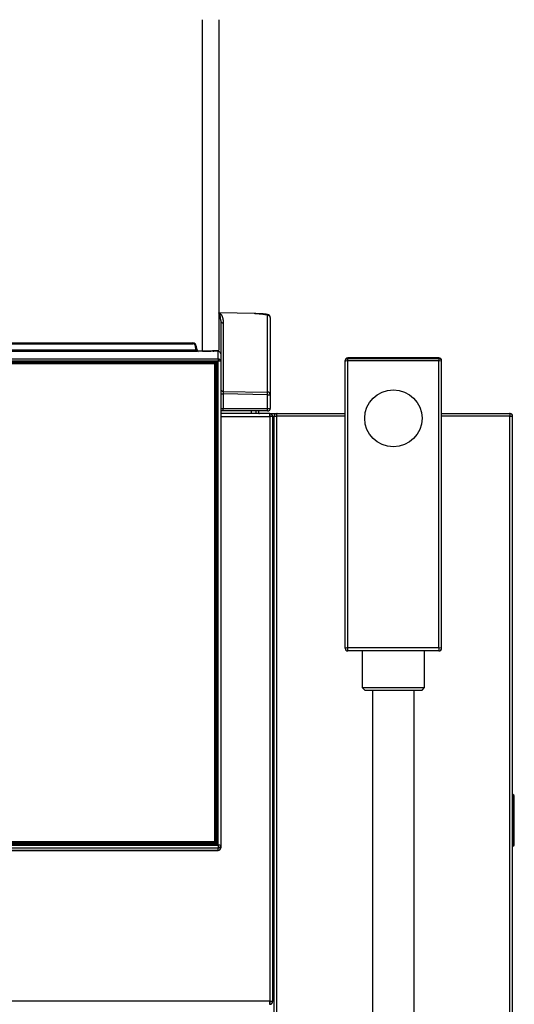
# Model space of a CAD drawing. Header units: millimetres. Extents: x -40 to 419, y 0 to 295.
# Tile 14 of 40: x 103 to 131, y 208 to 265. Entities that reach past the tile are written whole.
import ezdxf
from ezdxf.enums import TextEntityAlignment as Align

# ---------------------------------------------------------------- set-up
doc = ezdxf.new("R2010")
doc.units = ezdxf.units.MM
doc.layers.add('BW4_CTMPLUS_HEER', color=7, linetype='Continuous')
doc.layers.add('Standard', color=7, linetype='Continuous')
doc.styles.add('SEACAD_Arial', font='arial.ttf')
doc.dimstyles.new('ISO_(mm)', dxfattribs={"dimtxt": 3, "dimasz": 3, "dimexe": 1.5, "dimexo": 0, "dimgap": 0.75, "dimtad": 1, "dimdec": 0, "dimlfac": 6.666667, "dimtxsty": 'SEACAD_Arial', "dimblk1": '_SE_FILLED', "dimblk2": '_SE_FILLED', "dimsah": 1, "dimcen": 1.5, "dimadec": 0, "dimazin": 0, "dimtfac": 0.5, "dimtmove": 0, "dimatfit": 3, "dimfxl": 1, "dimarcsym": 0})

# ---------------------------------------------------------------- blocks, each defined once
blk = doc.blocks.new('SE')
at = {"layer": 'BW4_CTMPLUS_HEER', "color": 7, "linetype": 'Continuous'}
for p, q in [((113.077, 245.716), (113.077, 264.754)), ((114.007, 264.754), (114.007, 245.747)), ((114.009, 247.89), (114.013, 247.891)), ((114.009, 247.89), (114.037, 247.887)), ((114.013, 247.891), (114.046, 247.887)), ((114.022, 247.889), (114.027, 247.887)), ((114.037, 247.888), (114.023, 247.889)), ((116.098, 247.849), (114.036, 247.888)), ((116.086, 247.849), (114.037, 247.887)), ((114.121, 247.458), (114.121, 245.533)), ((116.823, 243.338), (116.823, 247.784)), ((116.971, 247.634), (116.971, 243.188)), ((114.268, 247.309), (114.268, 243.38)), ((94.844, 245.766), (112.695, 245.766)), ((95.02, 246.166), (112.518, 246.166)), ((95.02, 246.121), (112.518, 246.121)), ((112.518, 246.121), (112.518, 246.166)), ((112.713, 245.988), (112.668, 245.984)), ((112.683, 245.808), (112.668, 245.984)), ((112.728, 245.812), (112.683, 245.808)), ((112.713, 245.988), (112.728, 245.812)), ((72.271, 245.252), (113.971, 245.252)), ((94.802, 245.693), (112.739, 245.693)), ((112.833, 245.716), (113.077, 245.716)), ((112.833, 245.716), (112.833, 245.671)), ((113.077, 245.716), (113.077, 245.671)), ((113.152, 245.697), (113.374, 245.691)), ((113.658, 245.695), (113.554, 245.691)), ((113.971, 245.688), (113.658, 245.695)), ((113.971, 245.252), (113.971, 245.688)), ((113.971, 245.252), (113.971, 245.121)), ((113.982, 245.687), (113.982, 245.741)), ((114.121, 245.534), (114.121, 245.102)), ((126.683, 245.3), (121.433, 245.3)), ((121.433, 245.257), (121.433, 245.3)), ((121.433, 245.3), (121.433, 245.3)), ((126.683, 245.3), (121.433, 245.3)), ((126.683, 245.257), (121.433, 245.257)), ((121.433, 245.126), (121.433, 245.257)), ((126.683, 245.257), (126.683, 245.3)), ((126.683, 245.3), (126.683, 245.3)), ((126.683, 245.257), (126.683, 245.126)), ((113.971, 245.121), (72.271, 245.121)), ((72.383, 245.077), (113.859, 245.077)), ((113.859, 245.027), (72.383, 245.027)), ((72.466, 245.018), (113.776, 245.018)), ((113.776, 244.953), (72.466, 244.953)), ((113.776, 245.018), (113.813, 244.985)), ((113.813, 244.985), (113.776, 244.953)), ((113.776, 217.499), (113.776, 244.953)), ((113.813, 244.985), (113.851, 244.944)), ((113.827, 244.97), (113.852, 244.97)), ((113.851, 244.944), (113.851, 217.49)), ((113.852, 244.97), (113.859, 245.027)), ((113.852, 244.97), (113.852, 244.92)), ((113.852, 217.343), (113.852, 244.92)), ((113.859, 245.077), (113.859, 245.027)), ((113.904, 244.982), (113.897, 244.926)), ((113.897, 244.926), (113.897, 217.345)), ((113.904, 217.387), (113.904, 244.982)), ((113.949, 244.987), (113.949, 217.393)), ((113.971, 217.281), (113.971, 245.121)), ((114.121, 245.102), (114.121, 217.263)), ((121.283, 245.108), (121.283, 245.15)), ((121.283, 228.603), (121.283, 245.108)), ((126.683, 245.126), (121.433, 245.126)), ((121.433, 228.621), (121.433, 245.126)), ((126.683, 228.621), (126.683, 245.126)), ((126.833, 245.108), (126.833, 245.15)), ((126.833, 228.603), (126.833, 245.108)), ((114.121, 243.23), (114.268, 243.23)), ((114.268, 243.38), (116.823, 243.338)), ((114.268, 243.23), (114.268, 242.403)), ((116.823, 243.188), (114.268, 243.23)), ((116.823, 242.403), (116.823, 243.188)), ((116.823, 243.188), (116.971, 243.188)), ((116.971, 243.188), (116.971, 242.403)), ((114.121, 242.403), (114.268, 242.403)), ((114.268, 242.403), (116.823, 242.403)), ((116.823, 242.403), (116.971, 242.403)), ((114.266, 242.253), (114.121, 242.253)), ((114.121, 242.13), (115.891, 242.13)), ((116.933, 242.103), (114.121, 242.103)), ((114.121, 241.926), (116.944, 241.926)), ((116.821, 242.253), (114.266, 242.253)), ((114.692, 242.253), (114.692, 242.253)), ((114.694, 242.253), (114.694, 242.253)), ((115.891, 242.13), (115.891, 242.253)), ((115.891, 242.103), (115.891, 242.13)), ((116.161, 242.14), (116.161, 242.253)), ((116.311, 242.14), (116.311, 242.253)), ((116.933, 242.103), (116.944, 242.103)), ((116.944, 241.926), (116.944, 242.103)), ((116.944, 242.103), (117.061, 242.103)), ((117.121, 241.926), (116.944, 241.926)), ((116.944, 241.926), (116.944, 208.305)), ((116.954, 242.103), (116.954, 241.951)), ((117.061, 242.103), (117.346, 242.103)), ((117.061, 242.103), (117.061, 242.059)), ((117.121, 208.305), (117.121, 241.926)), ((117.196, 241.915), (117.121, 241.915)), ((117.196, 241.953), (117.346, 241.953)), ((117.196, 184.503), (117.196, 241.953)), ((117.346, 242.103), (117.367, 242.103)), ((117.346, 242.103), (117.346, 242.101)), ((117.346, 241.953), (117.346, 242.101)), ((121.283, 241.953), (117.346, 241.953)), ((117.346, 184.503), (117.346, 241.953)), ((117.367, 242.103), (121.283, 242.103)), ((126.833, 242.103), (130.75, 242.103)), ((130.771, 241.953), (126.833, 241.953)), ((130.75, 242.103), (130.771, 242.103)), ((130.771, 242.103), (130.771, 242.101)), ((130.771, 242.101), (130.771, 241.953)), ((130.771, 184.503), (130.771, 241.953)), ((130.771, 241.953), (130.921, 241.953)), ((130.921, 184.503), (130.921, 241.953)), ((126.683, 228.621), (121.433, 228.621)), ((121.433, 228.453), (121.433, 228.621)), ((126.683, 228.453), (121.433, 228.453)), ((122.258, 228.453), (122.258, 226.353)), ((125.858, 226.353), (125.858, 228.453)), ((126.683, 228.621), (126.683, 228.453)), ((122.258, 226.353), (125.858, 226.353)), ((122.258, 226.353), (122.408, 226.203)), ((122.408, 226.203), (125.708, 226.203)), ((122.858, 226.203), (122.858, 185.703)), ((125.258, 185.703), (125.258, 226.203)), ((125.708, 226.203), (125.858, 226.353)), ((117.196, 220.383), (117.121, 220.383)), ((117.196, 220.353), (117.121, 220.353)), ((117.121, 220.173), (117.196, 220.173)), ((130.944, 220.186), (130.921, 220.187)), ((130.944, 220.113), (130.921, 220.113)), ((130.944, 220.113), (130.944, 220.186)), ((130.944, 217.293), (130.944, 220.113)), ((131.018, 217.295), (131.018, 220.111)), ((131.02, 219.133), (131.018, 219.133)), ((131.02, 219.047), (131.018, 219.047)), ((131.02, 219.047), (131.018, 219.047)), ((131.02, 219.042), (131.018, 219.042)), ((131.02, 219.039), (131.018, 219.039)), ((131.02, 219.035), (131.018, 219.035)), ((131.02, 219.06), (131.02, 219.133)), ((131.02, 217.895), (131.02, 219.035)), ((72.466, 217.499), (113.776, 217.499)), ((113.813, 217.457), (113.776, 217.499)), ((113.813, 217.457), (113.776, 217.415)), ((113.851, 217.49), (113.813, 217.457)), ((113.851, 217.453), (113.813, 217.412)), ((113.851, 217.49), (113.851, 217.453)), ((131.02, 217.895), (131.018, 217.895)), ((131.02, 217.892), (131.018, 217.892)), ((131.02, 217.882), (131.018, 217.882)), ((131.02, 217.882), (131.018, 217.882)), ((131.02, 217.728), (131.018, 217.728)), ((131.02, 217.728), (131.02, 217.855)), ((72.271, 217.281), (113.971, 217.281)), ((113.971, 217.114), (72.271, 217.114)), ((72.271, 216.986), (113.971, 216.986)), ((72.271, 216.975), (113.971, 216.975)), ((72.383, 217.343), (113.859, 217.343)), ((113.859, 217.303), (72.383, 217.303)), ((113.776, 217.415), (72.466, 217.415)), ((72.466, 217.379), (113.776, 217.379)), ((113.776, 217.379), (113.776, 217.415)), ((113.813, 217.412), (113.776, 217.379)), ((113.859, 217.303), (113.859, 217.343)), ((113.971, 217.281), (113.971, 217.114)), ((113.971, 216.986), (113.971, 217.114)), ((113.971, 216.986), (113.971, 216.975)), ((114.121, 217.263), (114.121, 217.135)), ((114.121, 217.125), (114.121, 217.135)), ((117.196, 217.233), (117.121, 217.233)), ((117.121, 217.053), (117.196, 217.053)), ((117.121, 217.023), (117.196, 217.023)), ((130.944, 217.293), (130.921, 217.293)), ((130.944, 217.22), (130.921, 217.219)), ((130.944, 217.22), (130.944, 217.293)), ((116.944, 208.305), (69.298, 208.305)), ((116.944, 208.128), (116.944, 208.305)), ((116.944, 208.305), (117.121, 208.305)), ((116.954, 208.28), (116.954, 208.128))]:
    blk.add_line(p, q, dxfattribs=at)
for centre, radius, start, end in [((114.271, 247.458), 0.15, 180.0688, 269.0709), ((114.341, 247.779), 1.747, 2.0274, 2.3077), ((116.821, 247.634), 0.15, 0.0682, 89.0715), ((112.518, 245.971), 0.195, 5.0315, 89.9351), ((112.518, 245.971), 0.15, 5.0055, 89.9394), ((112.833, 245.821), 0.15, 185.0137, 269.9749), ((113.299, 252.877), 7.164, 268.2249, 275.6722), ((112.75, 266.908), 21.215, 270.8892, 271.0856), ((113.459, 249.384), 3.693, 268.6758, 271.4727), ((121.433, 245.15), 0.15, 90, 180), ((126.683, 245.15), 0.15, 0, 90), ((113.859, 244.987), 0.0896, 0.2119, 90.2168), ((113.859, 244.982), 0.0447, 0.112, 90.3167), ((114.271, 243.529), 0.15, 180.0673, 269.0724), ((117.061, 243.305), 2.794, 178.4659, 181.5341), ((116.821, 242.403), 0.15, 270, 0), ((116.348, 242.14), 0.187, 180, 191.537), ((116.348, 242.14), 0.0375, 180, 270), ((116.933, 241.926), 0.177, 86.5645, 90), ((116.944, 241.926), 0.177, 86.5645, 90), ((116.944, 241.926), 0.027, 66.8689, 90), ((116.944, 241.926), 0.177, 0, 86.5645), ((116.944, 241.926), 0.027, 0, 66.8689), ((117.346, 241.953), 0.15, 90, 180), ((117.346, 241.953), 0.03, 90, 180), ((117.367, 241.953), 0.15, 90, 98.1301), ((130.75, 241.953), 0.15, 81.8699, 90), ((130.771, 241.953), 0.15, 0, 90), ((130.771, 241.953), 0.03, 0, 90), ((117.211, 241.203), 0.15, 233.1301, 264.2608), ((121.433, 228.603), 0.15, 180, 270), ((126.683, 228.603), 0.15, 270, 0), ((130.943, 220.111), 0.075, 0, 89.5), ((130.968, 219.484), 0.63, 85.4017, 92.1731), ((113.859, 217.393), 0.0896, 269.7832, 359.7881), ((113.859, 217.388), 0.0449, 269.8383, 359.733), ((113.971, 217.125), 0.15, 270, 0), ((130.965, 218.065), 0.773, 268.4542, 273.971), ((130.943, 217.295), 0.075, 270.5, 360), ((116.933, 208.305), 0.177, 270, 273.4355), ((116.944, 208.305), 0.027, 270, 293.1311), ((116.944, 208.305), 0.027, 293.1311, 0), ((116.944, 208.305), 0.177, 273.4355, 0)]:
    blk.add_arc(centre, radius, start, end, dxfattribs=at)
for centre, major_axis, ratio, start_param, end_param in [((113.979, 247.753), (-0.042, -0.145), 0.935752, 2.945424, 3.248942), ((112.833, 245.821), (0, -0.105), 0.999362, 4.797678, 6.281154), ((113.203, 245.711), (0.546, -0.01), 0.035723, -0.412531, -0.336914), ((113.971, 245.538), (-0.105, 0.109), 0.975252, 3.933528, 5.504186), ((113.971, 245.102), (-0.15, 0), 0.999362, 3.141593, 4.712389), ((121.433, 245.15), (-0.15, 0), 0.999391, 4.712389, 6.283185), ((121.433, 245.108), (0.15, 0), 0.999391, 1.570796, 3.141593), ((126.683, 245.15), (-0.15, 0), 0.999391, 3.141593, 4.712389), ((126.683, 245.108), (0.15, 0), 0.999391, 0, 1.570796), ((113.852, 244.926), (-0.0447, 0.0056), 0.990117, 3.265426, 4.835918), ((113.852, 244.926), (0.045, 0), 0.121869, 4.712389, 6.265732), ((113.971, 245.102), (-0.15, 0), 0.121869, 3.141593, 4.712389), ((121.433, 245.108), (-0.15, 0), 0.121869, 4.712389, 6.283185), ((126.683, 245.108), (-0.15, 0), 0.121869, 3.141593, 4.712389), ((116.821, 243.188), (-0.15, 0), 0.997564, 3.141593, 4.694936), ((116.821, 243.188), (0.002, 0.15), 0.01745, 4.712673, 6.213372), ((114.266, 242.403), (0, 0.15), 0.017452, 3.141593, 4.712389), ((116.821, 242.403), (0, 0.15), 0.017452, 3.141593, 4.712389), ((121.433, 228.603), (0.15, 0), 0.121869, 1.570796, 3.141593), ((126.683, 228.603), (0.15, 0), 0.121869, 0, 1.570796), ((113.971, 217.263), (-0.15, 0), 0.121869, 3.141593, 4.712389), ((113.971, 217.263), (0.15, 0), 0.992546, 4.712389, 6.283185), ((113.971, 217.135), (0.15, 0), 0.992546, 4.712389, 6.283185)]:
    blk.add_ellipse(centre, major_axis=major_axis, ratio=ratio, start_param=start_param, end_param=end_param, dxfattribs=at)
blk.add_ellipse((124.058, 241.829), major_axis=(-1.65, 0), ratio=0.992546, dxfattribs=at)
for points, degree, knots in [([(114.119, 247.537), (114.118, 247.541), (114.117, 247.559), (114.115, 247.59), (114.109, 247.643), (114.099, 247.701), (114.085, 247.757), (114.071, 247.798), (114.059, 247.826), (114.048, 247.847), (114.038, 247.861), (114.031, 247.87), (114.024, 247.878), (114.017, 247.885), (114.011, 247.889), (114.009, 247.89)], 3, [0.1833857, 0.1833857, 0.1833857, 0.1833857, 0.2060965, 0.3100487, 0.3998996, 0.5741695, 0.7146086, 0.7909195, 0.8559825, 0.9097989, 0.9338155, 0.9548429, 0.9728817, 0.9879334, 1, 1, 1, 1]), ([(114.046, 247.887), (114.044, 247.887), (114.041, 247.888), (114.037, 247.888), (114.036, 247.888), (114.037, 247.888), (114.037, 247.887)], 3, [0, 0, 0, 0, 0.296461, 0.533975, 0.768032, 1, 1, 1, 1]), ([(114.037, 247.887), (114.062, 247.877), (114.085, 247.859), (114.108, 247.841), (114.129, 247.814), (114.172, 247.762), (114.203, 247.683), (114.235, 247.604), (114.251, 247.507), (114.268, 247.411), (114.268, 247.309)], 2, [0, 0, 0, 0.125, 0.125, 0.25, 0.25, 0.5, 0.5, 0.75, 0.75, 1, 1, 1]), ([(114.121, 247.458), (114.121, 247.47), (114.121, 247.492), (114.12, 247.518), (114.119, 247.533), (114.119, 247.537)], 3, [0, 0, 0, 0, 0.0817475, 0.1504464, 0.1833857, 0.1833857, 0.1833857, 0.1833857]), ([(116.823, 247.784), (116.823, 247.789), (116.809, 247.794), (116.795, 247.8), (116.768, 247.805), (116.74, 247.81), (116.7, 247.815), (116.66, 247.82), (116.608, 247.824), (116.557, 247.829), (116.497, 247.833), (116.437, 247.837), (116.369, 247.84), (116.302, 247.843), (116.231, 247.845), (116.16, 247.848), (116.086, 247.849)], 2, [0, 0, 0, 0.125, 0.125, 0.25, 0.25, 0.375, 0.375, 0.5, 0.5, 0.625, 0.625, 0.75, 0.75, 0.875, 0.875, 1, 1, 1]), ([(116.96, 247.689), (116.955, 247.698), (116.945, 247.713), (116.887, 247.738), (116.801, 247.761), (116.689, 247.783), (116.555, 247.802), (116.355, 247.824), (116.204, 247.833), (116.087, 247.84)], 3, [0, 0, 0, 0, 0.12973, 0.258399, 0.38589, 0.512108, 0.63691, 0.760072, 1, 1, 1, 1]), ([(113.709, 245.7), (113.709, 245.7), (113.708, 245.7), (113.706, 245.7), (113.701, 245.702), (113.695, 245.705), (113.685, 245.71), (113.677, 245.718), (113.673, 245.723), (113.673, 245.724)], 3, [0.3012291, 0.3012291, 0.3012291, 0.3012291, 0.3387522, 0.4032115, 0.4641938, 0.5247485, 0.5870906, 0.7206774, 0.7320967, 0.7320967, 0.7320967, 0.7320967]), ([(113.691, 245.701), (113.695, 245.701), (113.698, 245.7), (113.711, 245.7), (113.719, 245.699), (113.726, 245.698), (113.725, 245.697), (113.725, 245.696), (113.717, 245.695)], 2, [0.194675, 0.194675, 0.194675, 0.25, 0.25, 0.5, 0.5, 0.75, 0.75, 1, 1, 1]), ([(113.949, 244.987), (113.937, 244.987), (113.925, 244.987), (113.909, 244.985), (113.904, 244.984), (113.904, 244.982)], 3, [0, 0, 0, 0, 0.5, 0.5, 1, 1, 1, 1]), ([(113.949, 217.393), (113.938, 217.393), (113.926, 217.392), (113.908, 217.39), (113.904, 217.389), (113.904, 217.387)], 3, [0, 0, 0, 0, 0.494081, 0.494081, 1, 1, 1, 1])]:
    blk.add_open_spline(points, degree=degree, knots=knots, dxfattribs=at)
blk = doc.blocks.new('DMBLK50')
at = {"layer": 'Standard', "linetype": 'Continuous'}
for points in [[(54.859, 263.404), (55.859, 263.404), (55.359, 266.404)], [(54.859, 172.653), (55.359, 169.653), (55.859, 172.653)]]:
    blk.add_hatch(color=7, dxfattribs=at).paths.add_polyline_path(points)
at = {"layer": 'Standard', "color": 7, "linetype": 'Continuous'}
for p, q in [((94.547, 266.404), (53.859, 266.404)), ((55.359, 169.653), (55.359, 266.404)), ((124.246, 169.653), (53.859, 169.653))]:
    blk.add_line(p, q, dxfattribs=at)
at = {"layer": 'Standard', "color": 7, "linetype": 'Continuous', "style": 'SEACAD_Arial'}
blk.add_text('645', height=3, rotation=90, dxfattribs=at).set_placement((51.609, 214.507), align=Align.TOP_LEFT)
blk = doc.blocks.new('_SE_FILLED')
at = {"color": 0}
blk.add_line((0, 0), (-1, 0), dxfattribs=at)
blk.add_solid([(0, 0), (-1, -0.1665), (-1, 0.1665), (0, 0)], dxfattribs=at)

msp = doc.modelspace()

# ---------------------------------------------------------------- block references
at = {"layer": 'Standard'}
msp.add_blockref('SE', (0, 0), dxfattribs=at)

# ---------------------------------------------------------------- dimensions: what is measured, and where the dimension line sits
at = {"layer": 'Standard', "color": 7, "linetype": 'Continuous'}
dim = msp.add_linear_dim(base=(55.3592, 266.4043), p1=(124.2458, 169.653), p2=(113.1418, 266.4043), angle=90, text='\\A1;<>', dimstyle='ISO_(mm)', override={"dimdec": 1}, dxfattribs=at)
dim.commit()
dim.dimension.update_dxf_attribs({"geometry": 'DMBLK50', "text_midpoint": (55.3592, 218.0286), "dimtype": 160})

doc.saveas('drawing.dxf')
